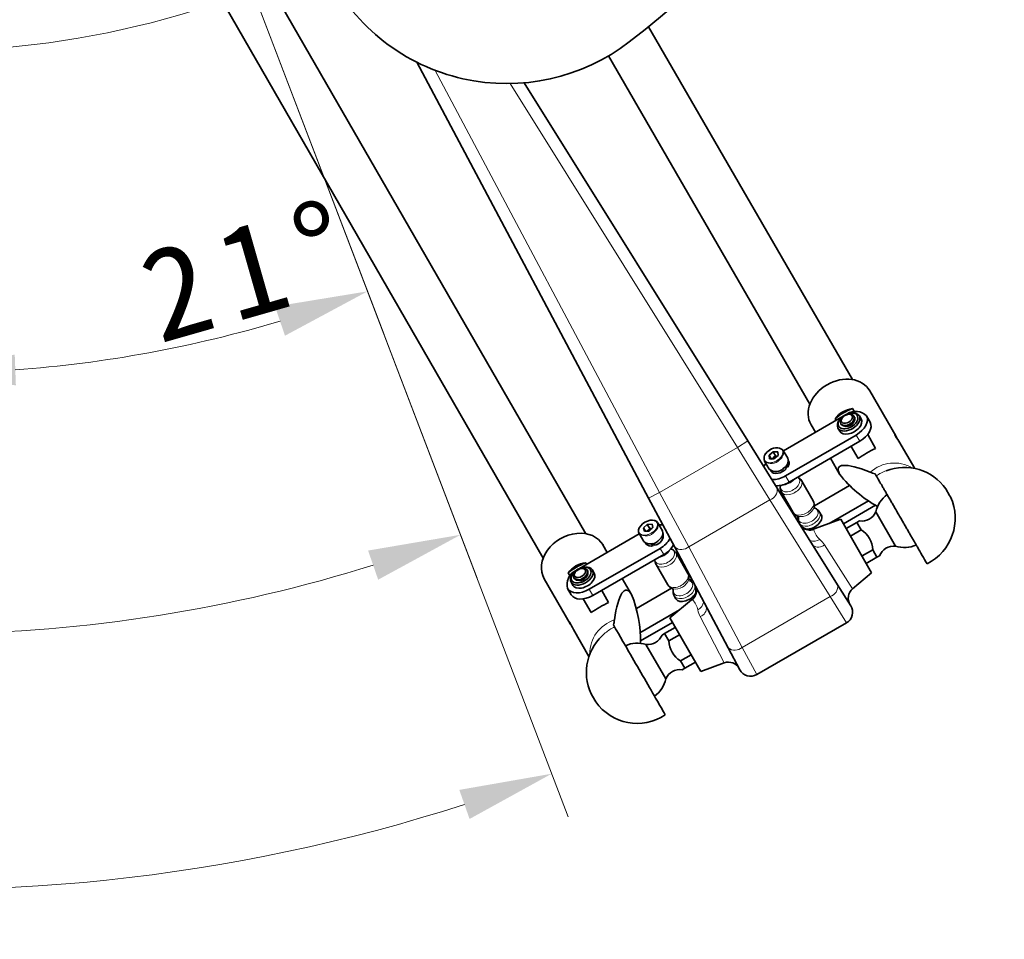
# Model space of a CAD drawing. Header units: millimetres. Extents: x 87 to 4373, y 75 to 3526.
# Tile 16 of 19: x 3609 to 3929, y 1621 to 1919. Entities that reach past the tile are written whole.
import ezdxf

# ---------------------------------------------------------------- set-up
doc = ezdxf.new("R2010")
doc.units = ezdxf.units.MM
doc.header["$MEASUREMENT"] = 0
doc.layers.get('0').update_dxf_attribs({"lineweight": 18})
doc.layers.add('图层0000', color=7, linetype='Continuous', lineweight=25)
doc.layers.add('图层1', color=7, linetype='Continuous', lineweight=35)
doc.dimstyles.new('线性样式 (GB)', dxfattribs={"dimtxt": 2, "dimasz": 2, "dimexe": 1, "dimexo": 0.5, "dimgap": 0.5, "dimtad": 1, "dimdsep": 46, "dimcen": -2.127267, "dimclrd": 7, "dimclre": 7, "dimclrt": 7, "dimadec": 0, "dimazin": 0, "dimtfac": 0.7, "dimtmove": 0, "dimatfit": 1, "dimfxl": 1, "dimfrac": 2, "dimtolj": 1, "dimtzin": 0, "dimlwd": 18, "dimlwe": 18, "dimarcsym": 0})

# ---------------------------------------------------------------- blocks, each defined once
blk = doc.blocks.new('DimBlk2579')
at = {"layer": '图层0000', "color": 5, "linetype": 'Continuous', "lineweight": 18}
blk.add_arc((238.529, 147.257), 19.996, 239.8362, 358.69, dxfattribs=at)
blk = doc.blocks.new('DimBlk2595')
at = {"layer": '图层0000', "color": 7, "linetype": 'Continuous', "lineweight": -3}
for p, q in [((3577.94, 2272.68), (3577.94, 2523.79)), ((3577.94, 2176.95), (3577.94, 2240.77)), ((3514.12, 2208.86), (3263, 2208.86)), ((3546.03, 2208.86), (3609.85, 2208.86)), ((3641.75, 2208.86), (3892.87, 2208.86)), ((3577.94, 2145.04), (3577.94, 1893.93))]:
    blk.add_line(p, q, dxfattribs=at)
at = {"layer": '图层0000', "color": 7, "linetype": 'Continuous', "lineweight": 18}
for p, q in [((3345.28, 2071.99), (3810.6, 2345.73)), ((3319.42, 2056.78), (3198.46, 1985.62)), ((2994.34, 1985.62), (3198.46, 1985.62))]:
    blk.add_line(p, q, dxfattribs=at)
blk.add_arc((3577.94, 2208.86), 299.93, 120.1228, 213.3333, dxfattribs=at)
at = {"layer": '图层0000', "color": 7, "linetype": 'Continuous', "lineweight": -3}
for points in [[(3814.67, 2338.8), (3836.45, 2360.94), (3806.52, 2352.66)], [(3341.2, 2078.92), (3319.42, 2056.78), (3349.35, 2065.06)]]:
    blk.add_solid(points, dxfattribs=at)
at = {"layer": '图层0000', "color": 7, "linetype": 'Continuous', "lineweight": 18, "char_height": 30, "attachment_point": 8, "line_spacing_factor": 1.2}
for s, insert in [('\\T1.125000;\\W1;\\FSimSun|b0|i0;{\\FArial Unicode MS;%%c}', (3024.06, 1990.95)), ('\\T1.531250;\\W1;\\FSimSun|b0|i0;600', (3095.65, 1989.56))]:
    blk.add_mtext(s, dxfattribs=dict(at, insert=insert))
blk = doc.blocks.new('*D29')
at = {"layer": 'Defpoints', "color": 0}
for p in [(3577.94, 2586.36), (3577.94, 2208.86), (3647.49, 2026.69), (3577.94, 1831.36), (3626.98, 1807.5)]:
    blk.add_point(p, dxfattribs=at)
at = {"layer": '图层0000', "color": 7, "linetype": 'Continuous', "lineweight": 18}
for p, q in [((3650.17, 2019.68), (3727.52, 1817.1)), ((3577.94, 1823.86), (3577.94, 1789.51))]:
    blk.add_line(p, q, dxfattribs=at)
blk.add_arc((3577.94, 2208.86), 404.35, 274.252, 286.646, dxfattribs=at)
at = {"layer": '图层0000', "color": 7}
for points in [[(3695.37, 1816.72), (3692.16, 1826.19), (3722.17, 1831.11)], [(3607.73, 1810.62), (3608.1, 1800.63), (3577.94, 1804.51)]]:
    blk.add_solid(points, dxfattribs=at)
at = {"layer": '图层0000', "color": 7, "lineweight": -3, "insert": (3684.08, 1838.16), "char_height": 30, "attachment_point": 5, "rotation": 15.9777}
blk.add_mtext('\\T1.25;\\W1;\\FSimSun;\\A1;21%%d', dxfattribs=at)
blk = doc.blocks.new('*D30')
at = {"layer": 'Defpoints', "color": 0}
for p in [(3577.94, 2208.86), (3577.94, 2208.86), (3647.49, 2026.69), (3483.19, 1964.19), (3636.46, 1723.54)]:
    blk.add_point(p, dxfattribs=at)
at = {"layer": '图层0000', "color": 7, "linetype": 'Continuous', "lineweight": 18}
for p, q in [((3650.17, 2019.68), (3757.66, 1738.17)), ((3480.48, 1957.2), (3395.99, 1739.02))]:
    blk.add_line(p, q, dxfattribs=at)
for start, end in [(252.3475, 259.1272), (270.6005, 287.3812)]:
    blk.add_arc((3577.94, 2208.86), 488.84, start, end, dxfattribs=at)
at = {"layer": '图层0000', "color": 7}
for points in [[(3431.36, 1747.76), (3428.04, 1738.32), (3401.4, 1753.01)], [(3725.6, 1737.62), (3722.33, 1747.07), (3752.31, 1752.18)]]:
    blk.add_solid(points, dxfattribs=at)
at = {"layer": '图层0000', "color": 7, "lineweight": -3, "insert": (3534.17, 1721.98), "char_height": 30, "attachment_point": 5, "rotation": 354.8639}
blk.add_mtext('\\T1.25;\\W1;\\FSimSun;\\A1;42%%d', dxfattribs=at)
blk = doc.blocks.new('*D31')
at = {"layer": 'Defpoints', "color": 0}
for p in [(3577.94, 2208.86), (3577.94, 2208.86), (3647.49, 2026.69), (3424.64, 1951.06), (3614.7, 1638.3)]:
    blk.add_point(p, dxfattribs=at)
at = {"layer": '图层0000', "color": 7, "linetype": 'Continuous', "lineweight": 18}
for p, q in [((3650.17, 2019.68), (3787.23, 1660.71)), ((3420.81, 1944.61), (3278.05, 1704.54))]:
    blk.add_line(p, q, dxfattribs=at)
for start, end in [(242.2698, 248.9637), (264.0723, 287.8913)]:
    blk.add_arc((3577.94, 2208.86), 571.75, start, end, dxfattribs=at)
at = {"layer": '图层0000', "color": 7}
for points in [[(3314.34, 1707.14), (3309.46, 1698.42), (3285.72, 1717.43)], [(3755.24, 1660.05), (3751.92, 1669.48), (3781.88, 1674.72)]]:
    blk.add_solid(points, dxfattribs=at)
at = {"layer": '图层0000', "color": 7, "lineweight": -3, "insert": (3444.64, 1652.87), "char_height": 30, "attachment_point": 5, "rotation": 346.518}
blk.add_mtext('\\T1.25;\\W1;\\FSimSun;\\A1;51.6%%d', dxfattribs=at)

msp = doc.modelspace()

# ---------------------------------------------------------------- linework, layer by layer
at = {"layer": '图层0000', "color": 251, "linetype": 'Continuous', "lineweight": 18}
for p, q in [((3744.096, 1902.749), (3816.858, 1765.904)), ((3768.359, 1898.458), (3842.087, 1780.47)), ((3842.087, 1780.47), (3845.479, 1782.59)), ((3881.817, 1782.482), (3880.638, 1784.526)), ((3816.858, 1765.904), (3842.087, 1780.47)), ((3842.087, 1780.47), (3852.631, 1763.464)), ((3858.873, 1769.223), (3857.693, 1771.267)), ((3816.858, 1765.904), (3813.326, 1764.026)), ((3816.858, 1765.904), (3826.313, 1748.269)), ((3852.631, 1763.464), (3826.313, 1748.269)), ((3852.631, 1763.464), (3872.212, 1732.128)), ((3817.024, 1747.787), (3818.204, 1745.743)), ((3826.313, 1748.269), (3843.661, 1715.644)), ((3870.352, 1748.899), (3879.466, 1734.697)), ((3795.25, 1732.502), (3794.07, 1734.546)), ((3872.212, 1732.128), (3843.661, 1715.644)), ((3872.212, 1732.128), (3877.454, 1723.607)), ((3837.809, 1710.646), (3830.066, 1725.64)), ((3843.661, 1715.644), (3848.419, 1706.844))]:
    msp.add_line(p, q, dxfattribs=at)
for centre, radius, start, end in [((3854.374, 1778.765), 2.688, 299.79086, 17.25283), ((3853.106, 1778.692), 3.447, 229.74301, 319.04878), ((3892.917, 1763.854), 11.6, 59.44993, 131.99273), ((3896.265, 1757.498), 16.554, 111.11029, 123.48441), ((3856.523, 1773.329), 5.068, 270.04251, 321.05512), ((3851.427, 1766.88), 3.622, 289.41311, 6.90054), ((3857.865, 1767.625), 1.825, 167.52869, 184.13446), ((3862.647, 1762.678), 4.602, 259.08704, 340.91296), ((3863.764, 1757.407), 1.825, 167.52869, 184.13446), ((3812.474, 1755.368), 3.582, 230.95543, 322.69035), ((3813.899, 1755.27), 2.516, 304.47501, 18.90387), ((3865.557, 1757.63), 4.049, 232.15744, 289.41929), ((3867.218, 1753.82), 0.315, 128.53732, 181.43525), ((3872.803, 1755.366), 6.1, 194.75629, 230.01817), ((3866.919, 1753.783), 3.663, 249.21409, 302.42667), ((3858.557, 1740.724), 14.351, 34.72689, 43.98797), ((3815.823, 1749.831), 5.068, 278.94488, 329.95749), ((3820.092, 1745.817), 1.825, 55.86557, 72.47182), ((3823.957, 1751.02), 3.622, 233.09946, 310.58689), ((3868.384, 1751.31), 3.112, 235.70091, 309.22635), ((3821.985, 1739.202), 4.602, 259.08675, 340.913), ((3825.991, 1735.599), 1.825, 55.86557, 72.47182), ((3824.902, 1734.158), 4.049, 310.5807, 7.84257), ((3871.008, 1735.544), 3.623, 289.41379, 6.89987), ((3827.372, 1730.814), 0.315, 58.55808, 111.48142), ((3823.241, 1726.751), 6.1, 9.98183, 45.24371), ((3827.553, 1731.055), 3.663, 297.57321, 350.78597), ((3843.043, 1731.767), 14.351, 196.01203, 205.27311), ((3828.962, 1728.55), 3.112, 290.77189, 4.30371), ((3805.833, 1713.575), 11.6, 108.00727, 180.55007), ((3809.662, 1707.498), 16.554, 116.51558, 128.89182), ((3841.304, 1718.395), 3.623, 233.10013, 310.58621)]:
    msp.add_arc(centre, radius, start, end, dxfattribs=at)
for centre, major_axis, start_param, end_param in [((3859.212, 1768.629), (-2.988, -1.725), 5.9974749, 9.7524294), ((3859.626, 1767.911), (-3.248, -1.875), 0, 3.1415927), ((3863.454, 1761.282), (-3.248, -1.875), 0, 3.1415927), ((3865.111, 1758.411), (-2.988, -1.725), 5.9974749, 9.9073617), ((3865.525, 1757.693), (-3.248, -1.875), 0, 3.1415927), ((3818.55, 1745.153), (-2.988, -1.725), 5.9555339, 9.7104884), ((3818.964, 1744.435), (-3.248, -1.875), 0, 3.1415927), ((3822.792, 1737.805), (-3.248, -1.875), 0, 3.1415927), ((3824.449, 1734.935), (-2.988, -1.725), 5.8006015, 9.7104884), ((3824.863, 1734.217), (-3.248, -1.875), 0, 3.1415927)]:
    msp.add_ellipse(centre, major_axis=major_axis, ratio=0.6175001, start_param=start_param, end_param=end_param, dxfattribs=at)
for points in [[(3855.528, 1776.648), (3850.497, 1772.575), (3847.104, 1775.175), (3852.135, 1779.248)], [(3852.135, 1779.248), (3857.166, 1783.321), (3860.559, 1780.721), (3855.528, 1776.648)], [(3811.213, 1755.546), (3815.851, 1759.874), (3819.764, 1757.726), (3815.126, 1753.398)], [(3815.126, 1753.398), (3810.488, 1749.069), (3806.575, 1751.217), (3811.213, 1755.546)]]:
    msp.add_rational_spline(points, [1, 0.333333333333, 0.333333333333, 1], degree=3, dxfattribs=at)
at = {"layer": '图层1', "color": 7, "linetype": 'Continuous', "lineweight": 35}
for p, q in [((3779.089, 1744.549), (3620.731, 2019.475)), ((3792.953, 1752.535), (3642.934, 2012.985)), ((3879.465, 1802.501), (3813.266, 1916.893)), ((3865.616, 1794.487), (3800.269, 1907.408)), ((3738.178, 1905.36), (3813.326, 1764.026)), ((3845.479, 1782.59), (3772.93, 1898.691)), ((3885.036, 1798.864), (3893.495, 1784.247)), ((3879.457, 1793.105), (3880.063, 1792.058)), ((3876.429, 1790.652), (3857.015, 1779.434)), ((3874.084, 1789.297), (3873.781, 1789.821)), ((3875.077, 1789.195), (3875.269, 1789.48)), ((3878.534, 1791.259), (3878.19, 1791.235)), ((3882.246, 1789.733), (3881.656, 1790.754)), ((3885.158, 1788.689), (3883.978, 1790.733)), ((3865.991, 1787.851), (3867.392, 1785.43)), ((3875.318, 1785.733), (3874.728, 1786.754)), ((3875.83, 1787.845), (3875.634, 1788.186)), ((3855.023, 1767.315), (3845.479, 1782.59)), ((3857.693, 1771.267), (3880.638, 1784.526)), ((3881.817, 1782.482), (3858.873, 1769.223)), ((3884.354, 1784.643), (3886.921, 1780.208)), ((3894.515, 1782.483), (3899.598, 1773.7)), ((3852.366, 1778.006), (3853.718, 1779.1)), ((3853.718, 1779.1), (3855.183, 1779.042)), ((3853.718, 1779.1), (3854.504, 1777.737)), ((3855.183, 1779.042), (3855.297, 1777.89)), ((3858.436, 1776.973), (3856.941, 1779.562)), ((3881.241, 1776.931), (3878.978, 1780.841)), ((3852.374, 1773.473), (3850.879, 1776.062)), ((3852.48, 1776.854), (3852.366, 1778.006)), ((3852.366, 1778.006), (3853.044, 1776.831)), ((3853.945, 1776.796), (3852.48, 1776.854)), ((3853.153, 1776.643), (3853.829, 1777.19)), ((3853.829, 1777.19), (3854.504, 1777.737)), ((3855.297, 1777.89), (3853.945, 1776.796)), ((3854.504, 1777.737), (3855.08, 1777.715)), ((3872.285, 1776.974), (3875.27, 1771.817)), ((3852.979, 1772.824), (3852.907, 1772.949)), ((3858.075, 1773.686), (3857.342, 1773.96)), ((3857.765, 1774.373), (3858.427, 1774.14)), ((3857.776, 1774.385), (3858.427, 1774.14)), ((3866.701, 1763.157), (3862.874, 1769.786)), ((3887.132, 1771.305), (3886.739, 1771.98)), ((3874.604, 1735.979), (3855.023, 1767.315)), ((3856.073, 1767.97), (3856.074, 1767.957)), ((3860.206, 1759.407), (3856.379, 1766.036)), ((3878.409, 1768.176), (3867.057, 1761.617)), ((3910.929, 1764.966), (3909.714, 1767.066)), ((3813.326, 1764.026), (3821.782, 1748.123)), ((3871.829, 1755.816), (3884.666, 1763.234)), ((3911.215, 1764.469), (3910.929, 1764.966)), ((3869.31, 1758.638), (3868.773, 1759.568)), ((3886.849, 1761.77), (3876.475, 1755.775)), ((3886.969, 1759.632), (3893.41, 1748.476)), ((3861.972, 1757.752), (3861.973, 1757.739)), ((3867.018, 1754.065), (3875.649, 1757.206)), ((3885.649, 1739.886), (3875.649, 1757.206)), ((3881.708, 1756.663), (3880.863, 1756.175)), ((3811.636, 1754.39), (3812.882, 1755.553)), ((3811.923, 1753.309), (3811.636, 1754.39)), ((3811.636, 1754.39), (3812.25, 1753.326)), ((3813.457, 1753.39), (3811.923, 1753.309)), ((3812.773, 1753.354), (3813.046, 1753.609)), ((3812.882, 1755.553), (3814.415, 1755.634)), ((3812.882, 1755.553), (3813.669, 1754.19)), ((3813.046, 1753.609), (3813.669, 1754.19)), ((3814.703, 1754.553), (3813.457, 1753.39)), ((3813.669, 1754.19), (3814.353, 1754.227)), ((3814.415, 1755.634), (3814.703, 1754.553)), ((3817.774, 1753.497), (3816.279, 1756.085)), ((3880.863, 1756.175), (3877.399, 1754.175)), ((3878.778, 1751.786), (3882.242, 1753.786)), ((3882.242, 1753.786), (3880.863, 1756.175)), ((3810.291, 1752.457), (3790.868, 1741.253)), ((3811.711, 1749.997), (3810.217, 1752.585)), ((3794.07, 1734.546), (3817.024, 1747.787)), ((3798.513, 1748.893), (3799.91, 1746.469)), ((3812.245, 1749.473), (3812.317, 1749.347)), ((3814.819, 1748.684), (3814.889, 1749.139)), ((3820.701, 1747.534), (3820.69, 1747.541)), ((3821.782, 1748.123), (3839.129, 1715.498)), ((3885.984, 1747.306), (3882.52, 1745.306)), ((3887.363, 1744.917), (3885.984, 1747.306)), ((3818.204, 1745.743), (3795.25, 1732.502)), ((3822.212, 1746.31), (3826.039, 1739.68)), ((3883.899, 1742.917), (3887.363, 1744.917)), ((3887.363, 1744.917), (3888.206, 1745.404)), ((3792.807, 1741.696), (3792.463, 1741.672)), ((3792.912, 1743.131), (3793.214, 1742.607)), ((3793.402, 1740.709), (3793.599, 1740.369)), ((3795.685, 1739.756), (3795.095, 1740.777)), ((3815.716, 1742.56), (3819.544, 1735.93)), ((3779.453, 1737.906), (3787.883, 1723.272)), ((3787.834, 1738.81), (3787.23, 1739.858)), ((3789.072, 1738.209), (3789.269, 1737.869)), ((3804.786, 1738.003), (3807.76, 1732.84)), ((3826.6, 1737.316), (3826.589, 1737.323)), ((3879.468, 1734.699), (3885.649, 1739.886)), ((3788.204, 1732.713), (3787.024, 1734.756)), ((3788.756, 1735.756), (3788.166, 1736.778)), ((3798.09, 1734.141), (3800.346, 1730.225)), ((3820.7, 1734.852), (3809.343, 1728.301)), ((3878.846, 1729.191), (3874.604, 1735.979)), ((3794.667, 1726.946), (3792.11, 1731.386)), ((3827.257, 1731.108), (3820.223, 1725.206)), ((3821.616, 1732.342), (3822.153, 1731.412)), ((3810.495, 1720.411), (3823.338, 1727.819)), ((3820.223, 1725.206), (3830.223, 1707.886)), ((3788.9, 1721.506), (3793.965, 1712.712)), ((3801.884, 1722.989), (3802.272, 1722.311)), ((3821.05, 1723.775), (3810.671, 1717.789)), ((3821.973, 1722.175), (3818.509, 1720.175)), ((3848.419, 1706.844), (3877.451, 1723.605)), ((3818.509, 1720.175), (3817.666, 1719.688)), ((3818.509, 1720.175), (3819.889, 1717.786)), ((3819.889, 1717.786), (3823.353, 1719.786)), ((3818.903, 1705.46), (3812.462, 1716.615)), ((3839.129, 1715.498), (3842.887, 1708.43)), ((3827.094, 1713.306), (3823.63, 1711.306)), ((3823.63, 1711.306), (3825.009, 1708.917)), ((3824.164, 1708.429), (3825.009, 1708.917)), ((3825.009, 1708.917), (3828.473, 1710.917)), ((3837.805, 1710.645), (3830.223, 1707.886)), ((3794.652, 1700.635), (3795.864, 1698.533)), ((3795.864, 1698.533), (3796.151, 1698.036))]:
    msp.add_line(p, q, dxfattribs=at)
for centre, radius, start, end in [((3577.936, 2208.86), 375, 307.6606, 339.27476), ((3767.341, 1963.45), 65, 207, 307.6606), ((3880.529, 1784.706), 8.468, 97.27125, 142.83346), ((3886.496, 1774.392), 19.993, 110.61339, 129.49131), ((3879.534, 1786.43), 5.243, 95.57713, 144.42287), ((3880.481, 1787.324), 4.884, 44.26838, 124.53699), ((3879.777, 1789.382), 2.327, 36.14153, 100.12626), ((3876.858, 1787.695), 2.329, 139.90392, 203.8283), ((3876.744, 1788.194), 1.957, 138.88773, 209.93847), ((3876.964, 1788.774), 1.455, 139.88889, 203.84333), ((3877.461, 1790.021), 2.719, 233.14742, 6.85258), ((3878.481, 1788.253), 2.996, 95.57781, 144.42219), ((3878.789, 1789.827), 1.455, 36.1564, 100.11138), ((3877.821, 1790.171), 2.203, 289.9193, 13.50339), ((3876.053, 1787.52), 1.531, 210.0052, 216.54412), ((3877.151, 1789.785), 2.205, 226.51411, 310.12724), ((3904.506, 1790.229), 12.642, 205.692, 217.78825), ((3892.219, 1783.678), 1.395, 24.03972, 50.11255), ((3881.21, 1777.256), 14.133, 25.52417, 29.64568), ((3853.447, 1776.924), 2.709, 120.11991, 198.55505), ((3854.661, 1777.009), 3.423, 48.23416, 138.73613), ((3905.556, 1741.36), 43.087, 115.62768, 124.35606), ((3855.13, 1775.565), 2.082, 128.6861, 143.11068), ((3855.294, 1775.414), 2.303, 95.61513, 129.51525), ((3855.868, 1776.177), 2.688, 299.79907, 17.21957), ((3856.949, 1775.35), 1.91, 320.71381, 23.90413), ((3856.033, 1771.844), 5.877, 143.61914, 155.64675), ((3854.601, 1776.103), 3.447, 229.74301, 319.04878), ((3888.517, 1780.442), 8.647, 247.12637, 258.1352), ((3896.238, 1757.546), 16.5, 35.23651, 111.08093), ((3853.489, 1778.184), 8.094, 268.57507, 301.2906), ((3854.644, 1776.208), 8.165, 269.47156, 301.19452), ((3860.508, 1768.41), 2.737, 30.19523, 63.83138), ((3907.648, 1797.272), 41.186, 218.17315, 240.75414), ((3858.927, 1767.403), 2.91, 167.77431, 184.47023), ((3858.725, 1767.386), 2.707, 184.44145, 209.91259), ((3864.283, 1761.783), 2.781, 347.34098, 29.59828), ((3896.238, 1757.546), 9.5, 126.02422, 167.3141), ((3896.238, 1757.546), 16.5, 296.54749, 24.80422), ((3867.635, 1761.305), 0.633, 187.45269, 233.98686), ((3866.379, 1758.166), 2.774, 30.36592, 71.41905), ((3882.38, 1761.616), 5, 262.27448, 336.61973), ((3862.605, 1760.814), 2.781, 210.40137, 252.65937), ((3867.096, 1753.57), 6.885, 139.52167, 147.40732), ((3861.325, 1757.663), 0.653, 7.86184, 51.51094), ((3864.823, 1757.185), 2.907, 168.74612, 184.47575), ((3864.624, 1757.168), 2.707, 184.44145, 209.91259), ((3814.413, 1752.135), 2.011, 132.86409, 142.60117), ((3814.65, 1751.899), 2.344, 97.33485, 133.17414), ((3817.355, 1749.513), 5.877, 84.35325, 96.38086), ((3815.394, 1752.682), 2.516, 304.47501, 18.90387), ((3865.66, 1757.81), 3.984, 212.02032, 289.98379), ((3877.954, 1746.99), 8.036, 2.25061, 57.74939), ((3813.968, 1752.779), 3.582, 230.95543, 322.69035), ((3814.815, 1752.075), 3.268, 280.40301, 10.08763), ((3813.136, 1754.886), 8.094, 298.7094, 331.42493), ((3814.031, 1750.76), 2.22, 219.488, 290.78588), ((3824.16, 1764.039), 17.973, 235.52562, 238.68802), ((3822.917, 1763.424), 16.386, 239.27451, 242.71704), ((3814.27, 1752.898), 8.165, 298.80548, 330.52844), ((3821.022, 1747.99), 0.558, 214.0419, 233.50087), ((3819.751, 1744.78), 2.917, 55.55687, 71.22585), ((3819.87, 1744.953), 2.707, 30.08741, 55.55855), ((3892.834, 1743.51), 5, 83.38024, 157.74259), ((3896.238, 1757.546), 9.5, 252.68579, 294.02), ((2049.055, 677.237), 2138.873, 29.879811, 30.048565), ((3818.092, 1743.92), 2.737, 176.17464, 209.80262), ((3791.725, 1736.081), 4.884, 115.46301, 195.73162), ((3793.968, 1734.73), 8.468, 97.16654, 142.72875), ((3799.916, 1724.406), 19.993, 110.50869, 129.38661), ((3792.973, 1736.453), 5.244, 95.57781, 144.42219), ((3790.9, 1740.044), 2.719, 233.12257, 6.85532), ((3791.92, 1738.277), 2.996, 95.57781, 144.42219), ((3792.228, 1739.851), 1.455, 36.15667, 100.11111), ((3791.258, 1740.195), 2.205, 289.87276, 13.48589), ((3792.821, 1739.668), 2.036, 36.10348, 100.11999), ((3793.216, 1739.406), 2.327, 36.10348, 100.11999), ((3790.295, 1737.719), 2.328, 139.88862, 203.8436), ((3790.403, 1738.797), 1.455, 139.88862, 203.8436), ((3790.589, 1739.808), 2.203, 226.49661, 310.0807), ((3823.621, 1738.307), 2.781, 347.34101, 29.59825), ((3827.649, 1730.795), 6.885, 92.59269, 100.47837), ((3825.65, 1734.562), 2.917, 55.55687, 71.22585), ((3821.943, 1737.338), 2.781, 210.39877, 252.66197), ((3820.681, 1734.196), 0.633, 6.0093, 52.5321), ((3824.027, 1733.714), 2.774, 168.58018, 209.63465), ((3824.694, 1734.159), 3.984, 310.01902, 27.98052), ((3882.037, 1731.633), 4, 130, 212), ((3769.526, 1717.527), 41.186, 359.24586, 21.82685), ((3818.993, 1691.383), 43.087, 115.64394, 124.37232), ((3875.454, 1727.071), 4, 300, 32), ((3793.667, 1725.68), 8.647, 341.8648, 352.87363), ((3778.129, 1717.192), 11.604, 21.79106, 35.00741), ((3788.964, 1724.085), 1.351, 190.03192, 216.93568), ((3802.114, 1731.835), 16.608, 211.0358, 214.47344), ((3809.635, 1707.546), 16.5, 128.91962, 204.76355), ((3813.039, 1721.582), 5, 263.38024, 337.74259), ((3809.635, 1707.546), 9.5, 72.68579, 113.97578), ((3827.918, 1718.102), 8.036, 182.25061, 237.74939), ((3823.493, 1703.476), 5, 82.27448, 156.61973), ((3839.177, 1706.888), 4, 28, 110), ((3846.419, 1710.308), 4, 208.00004, 300.00003), ((3809.635, 1707.546), 9.5, 305.98, 347.3141), ((5668.8, 2767.098), 2138.872, 209.951435, 210.120189), ((3809.635, 1707.546), 16.5, 215.19584, 303.45252)]:
    msp.add_arc(centre, radius, start, end, dxfattribs=at)
for centre, major_axis, ratio, start_param, end_param in [((3875.515, 1793.355), (9.521, 5.51), 0.7865706, 0, 3.1407965), ((3877.995, 1789.095), (-3.031, -1.75), 0.6175001, 0.0706323, 4.0443751), ((3878.192, 1788.754), (-3.464, -2), 0.6175001, 0.0706323, 3.1415927), ((3878.782, 1787.733), (-3.464, -2), 0.6175001, 0, 3.1422177), ((3877.602, 1789.776), (-1.732, -1), 0.6175001, 5.3804029, 7.8546066), ((3877.602, 1789.776), (1.732, 1), 0.6175001, 4.713014, 7.1859677), ((3878.782, 1787.733), (5.196, 3), 0.6175001, 4.713014, 6.2831853), ((3879.962, 1785.689), (5.196, 3), 0.6175001, 4.713014, 6.2831853), ((3892.779, 1763.523), (-17.886, 10.448), 0.2221542, 5.277776, 6.6544619), ((3855.837, 1774.474), (-2.858, -1.65), 0.6175001, 0, 2.0576073), ((3813.226, 1754.374), (3.018, 1.742), 0.629402, 0, 3.1612849), ((3866.063, 1756.763), (-3.248, -1.875), 0.6175001, 0.7271402, 3.1415927), ((3788.985, 1743.396), (9.532, 5.49), 0.7865706, 0, 3.1415927), ((3791.434, 1739.119), (-3.031, -1.75), 0.6175001, 5.3804029, 9.424153), ((3791.63, 1738.778), (-3.464, -2), 0.6175001, 0, 3.1409677), ((3791.041, 1739.8), (-1.732, -1), 0.6175001, 1.5701713, 4.0443751), ((3792.22, 1737.756), (-3.464, -2), 0.6175001, 0, 3.1415927), ((3791.041, 1739.8), (-1.732, -1), 0.6175001, 5.3804029, 7.8533566), ((3792.22, 1737.756), (-5.196, -3), 0.6175001, 0, 1.5701713), ((3806.188, 1713.53), (-0.105, 20.713), 0.2221542, 5.9119087, 7.2885946), ((3793.4, 1735.713), (-5.196, -3), 0.6175001, 0, 1.5701713), ((3825.401, 1733.287), (-3.248, -1.875), 0.6175001, 0, 2.41445), ((3810.501, 1708.046), (-8.229, 14.266), 0.0004916, 0, 2.2363569)]:
    msp.add_ellipse(centre, major_axis=major_axis, ratio=ratio, start_param=start_param, end_param=end_param, dxfattribs=at)
msp.add_rational_spline([(3887.132, 1771.305), (3887.178, 1771.235), (3891.805, 1763.233), (3896.431, 1755.231), (3900.466, 1748.243)], [1, 0.848819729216, 1, 0.848819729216, 1], degree=2, knots=[0, 0, 0, 0.5, 0.5, 1, 1, 1], dxfattribs=at)

# ---------------------------------------------------------------- block references
at = {"xscale": 15, "yscale": 15, "zscale": 15}
msp.add_blockref('DimBlk2579', (0, 0), dxfattribs=at)

# ---------------------------------------------------------------- dimensions: what is measured, and where the dimension line sits
at = {"layer": '图层0000', "color": 7, "linetype": 'Continuous', "lineweight": -3}
for base, line1, line2, override, picture, middle in [((3626.975, 1807.498), ((3577.936, 2586.36), (3577.936, 1831.36)), ((3647.494, 2026.688), (3577.936, 2208.86)), {"dimscale": 1, "dimtxt": 30, "dimasz": 30, "dimexe": 15, "dimexo": 7.5, "dimgap": 3, "dimtad": 4, "dimtih": 0, "dimtoh": 0, "dimdec": 2, "dimlfac": 0.066667, "dimrnd": 0, "dimzin": 8, "dimdsep": 46, "dimlunit": 2, "dimpost": '<>', "dimtxsty": 'Standard', "dimsah": 0, "dimtsz": 0, "dimcen": -31.909007, "dimdle": 0, "dimse1": 0, "dimse2": 0, "dimsd1": 0, "dimsd2": 0, "dimclrd": 7, "dimclre": 7, "dimclrt": 7, "dimaunit": 0, "dimadec": 0, "dimazin": 2, "dimtol": 0, "dimlim": 0, "dimtp": 0, "dimtm": 0, "dimtfac": 0.7, "dimtdec": 2, "dimtix": 0, "dimtofl": 1, "dimtmove": 0, "dimatfit": 1, "dimtfillclr": 0, "dimfrac": 2, "dimtzin": 0, "dimlwd": 18, "dimlwe": 18}, '*D29', (3689.238, 1820.134)), ((3614.696, 1638.297), ((3647.494, 2026.688), (3577.936, 2208.86)), ((3424.641, 1951.06), (3577.936, 2208.86)), {"dimscale": 1, "dimtxt": 30, "dimasz": 30, "dimexe": 15, "dimexo": 7.5, "dimgap": 15, "dimtad": 0, "dimtih": 0, "dimtoh": 0, "dimdec": 2, "dimlfac": 0.066667, "dimrnd": 0, "dimzin": 8, "dimdsep": 46, "dimlunit": 2, "dimpost": '<>', "dimtxsty": 'Standard', "dimsah": 0, "dimtsz": 0, "dimcen": -31.909007, "dimdle": 0, "dimse1": 0, "dimse2": 0, "dimsd1": 0, "dimsd2": 0, "dimclrd": 7, "dimclre": 7, "dimclrt": 7, "dimaunit": 0, "dimadec": 1, "dimazin": 2, "dimtol": 0, "dimlim": 0, "dimtp": 0, "dimtm": 0, "dimtfac": 0.7, "dimtdec": 2, "dimtix": 0, "dimtofl": 1, "dimtmove": 0, "dimatfit": 3, "dimtfillclr": 0, "dimfrac": 2, "dimtzin": 0, "dimlwd": 18, "dimlwe": 18}, '*D31', (3444.639, 1652.869)), ((3636.457, 1723.537), ((3483.187, 1964.192), (3577.936, 2208.86)), ((3647.494, 2026.688), (3577.936, 2208.86)), {"dimscale": 1, "dimtxt": 30, "dimasz": 30, "dimexe": 15, "dimexo": 7.5, "dimgap": 15, "dimtad": 0, "dimtih": 0, "dimtoh": 0, "dimdec": 2, "dimlfac": 0.066667, "dimrnd": 0, "dimzin": 8, "dimdsep": 46, "dimlunit": 2, "dimpost": '<>', "dimtxsty": 'Standard', "dimsah": 0, "dimtsz": 0, "dimcen": -31.909007, "dimdle": 0, "dimse1": 0, "dimse2": 0, "dimsd1": 0, "dimsd2": 0, "dimclrd": 7, "dimclre": 7, "dimclrt": 7, "dimaunit": 0, "dimadec": 0, "dimazin": 2, "dimtol": 0, "dimlim": 0, "dimtp": 0, "dimtm": 0, "dimtfac": 0.7, "dimtdec": 2, "dimtix": 0, "dimtofl": 1, "dimtmove": 0, "dimatfit": 3, "dimtfillclr": 0, "dimfrac": 2, "dimtzin": 0, "dimlwd": 18, "dimlwe": 18}, '*D30', (3534.174, 1721.984))]:
    dim = msp.add_angular_dim_2l(base=base, line1=line1, line2=line2, text='\\T1.25;\\W1;\\FSimSun;<>', dimstyle='线性样式 (GB)', override=override, dxfattribs=at)
    dim.commit()
    dim.dimension.update_dxf_attribs({"geometry": picture, "text_midpoint": middle, "dimtype": 162})
dim = msp.add_diameter_dim_2p(p1=(3836.454, 2360.941), p2=(3319.419, 2056.778), text='\\T1.25;\\W1;\\FSimSun;<>', dimstyle='线性样式 (GB)', override={"dimscale": 1, "dimtxt": 30, "dimasz": 30, "dimexe": 15, "dimexo": 7.5, "dimgap": 3, "dimtad": 1, "dimtih": 1, "dimtoh": 1, "dimdec": 0, "dimlfac": 1, "dimrnd": 0, "dimzin": 8, "dimdsep": 46, "dimlunit": 2, "dimpost": '%%c<>', "dimtxsty": 'Standard', "dimsah": 0, "dimtsz": 0, "dimcen": -31.909003, "dimdle": 0, "dimse1": 0, "dimse2": 0, "dimsd1": 0, "dimsd2": 0, "dimclrd": 7, "dimclre": 7, "dimclrt": 7, "dimaunit": 0, "dimadec": 0, "dimazin": 2, "dimtol": 0, "dimlim": 0, "dimtp": 0, "dimtm": 0, "dimtfac": 0.7, "dimtdec": 2, "dimtix": 0, "dimtofl": 1, "dimtmove": 0, "dimatfit": 1, "dimtfillclr": 0, "dimfrac": 2, "dimtzin": 0, "dimlwd": 18, "dimlwe": 18}, dxfattribs=at)
dim.commit()
dim.dimension.update_dxf_attribs({"geometry": 'DimBlk2595', "text_midpoint": (3073.426, 1971.785), "dimtype": 163})

doc.saveas('drawing.dxf')
